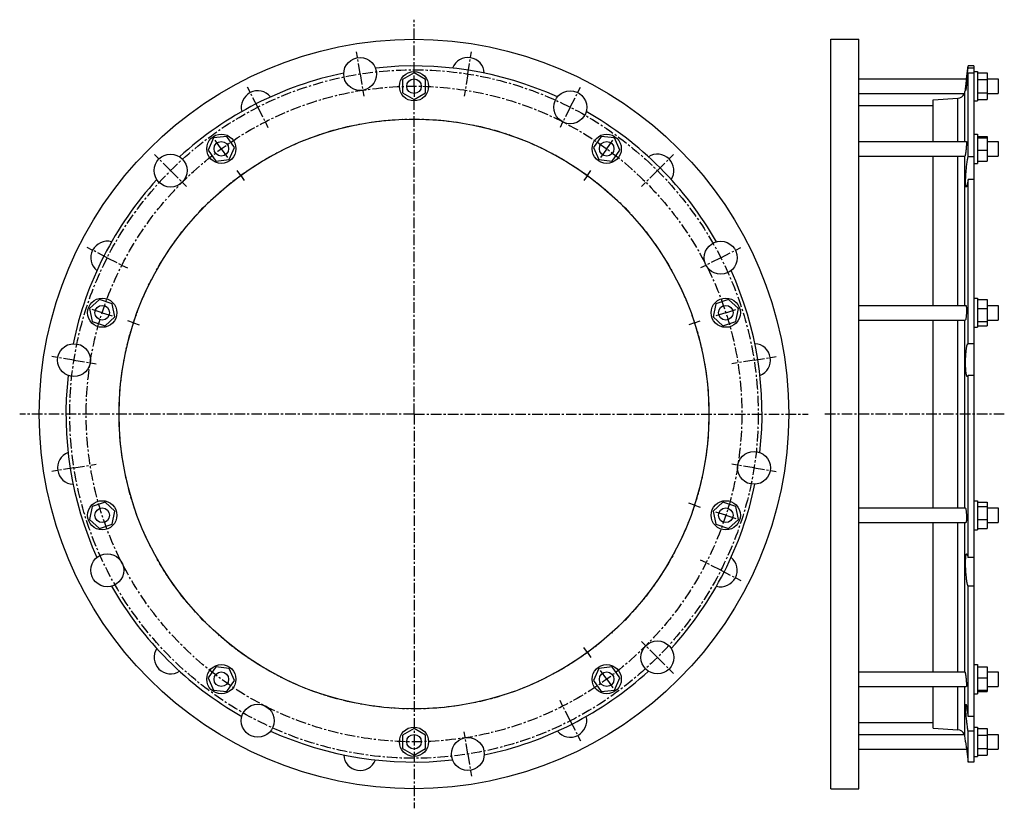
# Model space of a CAD drawing. Header units: millimetres. Extents: x -355 to 453, y -192 to 455.
import ezdxf

# ---------------------------------------------------------------- set-up
doc = ezdxf.new("R2010")
doc.units = ezdxf.units.MM
doc.header["$LTSCALE"] = 23.1
doc.linetypes.add('CENTER', pattern=[0.6, 0.375, -0.075, 0.075, -0.075])
doc.layers.get('0').update_dxf_attribs({"linetype": 'CONTINUOUS'})
doc.layers.add('AXES', color=7, linetype='CONTINUOUS')
doc.layers.add('ROUNDS', color=7, linetype='CONTINUOUS')

msp = doc.modelspace()

# ---------------------------------------------------------------- linework, layer by layer
at = {"color": 7, "linetype": 'Continuous'}
for p, q in [((310.61, -176.18), (310.61, 438.82)), ((310.61, 438.82), (333.61, 438.82)), ((333.61, -176.18), (333.61, 438.82)), ((428.06, 416.92), (423.3, 416.92)), ((428.06, 412.32), (431.06, 412.32)), ((431.06, 412.32), (431.06, 388.32)), ((-31.36, 411.29), (-40.86, 405.81)), ((-40.86, 405.81), (-40.86, 394.84)), ((-21.86, 405.81), (-31.36, 411.29)), ((-21.86, 394.84), (-21.86, 405.81)), ((431.06, 411.29), (439.06, 411.29)), ((431.06, 405.81), (439.06, 405.81)), ((439.06, 411.29), (439.06, 389.36)), ((-40.86, 394.84), (-31.36, 389.36)), ((-31.36, 389.36), (-21.86, 394.84)), ((394.72, 354.95), (394.72, 389.2)), ((428.06, 388.32), (431.06, 388.32)), ((431.06, 394.84), (439.06, 394.84)), ((431.06, 389.36), (439.06, 389.36)), ((333.61, 384.42), (394.72, 384.42)), ((-195.92, 357.83), (-200.38, 347.8)), ((-185.01, 358.97), (-195.92, 357.83)), ((-178.56, 350.1), (-185.01, 358.97)), ((122.29, 358.97), (115.85, 350.1)), ((133.2, 357.83), (122.29, 358.97)), ((137.67, 347.8), (133.2, 357.83)), ((428.06, 360.95), (431.06, 360.95)), ((431.06, 360.95), (431.06, 336.95)), ((431.06, 358.97), (439.06, 358.97)), ((431.06, 357.83), (439.06, 357.83)), ((439.06, 358.97), (439.06, 338.93)), ((-200.38, 347.8), (-193.93, 338.93)), ((-183.02, 340.08), (-178.56, 350.1)), ((115.85, 350.1), (120.31, 340.08)), ((131.22, 338.93), (137.67, 347.8)), ((431.06, 347.8), (439.06, 347.8)), ((-193.93, 338.93), (-183.02, 340.08)), ((120.31, 340.08), (131.22, 338.93)), ((394.72, 220.45), (394.72, 342.95)), ((428.06, 336.95), (431.06, 336.95)), ((431.06, 338.93), (439.06, 338.93)), ((428.06, 226.45), (431.06, 226.45)), ((431.06, 226.45), (431.06, 202.45)), ((-289.47, 225.18), (-297.62, 217.84)), ((-279.04, 221.79), (-289.47, 225.18)), ((-276.76, 211.06), (-279.04, 221.79)), ((216.32, 221.79), (214.04, 211.06)), ((226.76, 225.18), (216.32, 221.79)), ((234.91, 217.84), (226.76, 225.18)), ((431.06, 225.18), (439.06, 225.18)), ((439.06, 225.18), (439.06, 203.72)), ((-297.62, 217.84), (-295.34, 207.11)), ((-284.91, 203.72), (-276.76, 211.06)), ((214.04, 211.06), (222.2, 203.72)), ((232.63, 207.11), (234.91, 217.84)), ((431.06, 217.84), (439.06, 217.84)), ((-295.34, 207.11), (-284.91, 203.72)), ((222.2, 203.72), (232.63, 207.11)), ((394.72, 54.2), (394.72, 208.45)), ((428.06, 202.45), (431.06, 202.45)), ((431.06, 207.11), (439.06, 207.11)), ((431.06, 203.72), (439.06, 203.72)), ((-284.91, 58.93), (-295.34, 55.54)), ((-276.76, 51.59), (-284.91, 58.93)), ((222.2, 58.93), (214.04, 51.59)), ((232.63, 55.54), (222.2, 58.93)), ((428.06, 60.2), (431.06, 60.2)), ((431.06, 60.2), (431.06, 36.2)), ((431.06, 58.93), (439.06, 58.93)), ((439.06, 58.93), (439.06, 37.47)), ((-295.34, 55.54), (-297.62, 44.81)), ((-279.04, 40.86), (-276.76, 51.59)), ((214.04, 51.59), (216.32, 40.86)), ((234.91, 44.81), (232.63, 55.54)), ((431.06, 55.54), (439.06, 55.54)), ((-297.62, 44.81), (-289.47, 37.47)), ((-289.47, 37.47), (-279.04, 40.86)), ((216.32, 40.86), (226.76, 37.47)), ((226.76, 37.47), (234.91, 44.81)), ((394.72, -80.3), (394.72, 42.2)), ((431.06, 44.81), (439.06, 44.81)), ((428.06, 36.2), (431.06, 36.2)), ((431.06, 37.47), (439.06, 37.47)), ((-193.93, -76.28), (-200.38, -85.15)), ((-183.02, -77.43), (-193.93, -76.28)), ((-178.56, -87.45), (-183.02, -77.43)), ((120.31, -77.43), (115.85, -87.45)), ((131.22, -76.28), (120.31, -77.43)), ((137.67, -85.15), (131.22, -76.28)), ((428.06, -74.3), (431.06, -74.3)), ((431.06, -74.3), (431.06, -98.3)), ((431.06, -76.28), (439.06, -76.28)), ((439.06, -76.28), (439.06, -96.32)), ((-200.38, -85.15), (-195.92, -95.18)), ((-185.01, -96.32), (-178.56, -87.45)), ((115.85, -87.45), (122.29, -96.32)), ((133.2, -95.18), (137.67, -85.15)), ((431.06, -85.15), (439.06, -85.15)), ((-195.92, -95.18), (-185.01, -96.32)), ((122.29, -96.32), (133.2, -95.18)), ((394.72, -126.56), (394.72, -92.3)), ((431.06, -95.18), (439.06, -95.18)), ((431.06, -96.32), (439.06, -96.32)), ((428.06, -98.3), (431.06, -98.3)), ((-31.36, -126.71), (-40.86, -132.19)), ((-21.86, -132.19), (-31.36, -126.71)), ((333.61, -121.78), (394.72, -121.78)), ((428.06, -125.68), (431.06, -125.68)), ((431.06, -125.68), (431.06, -149.68)), ((431.06, -126.71), (439.06, -126.71)), ((439.06, -126.71), (439.06, -148.64)), ((-40.86, -132.19), (-40.86, -143.16)), ((-21.86, -143.16), (-21.86, -132.19)), ((431.06, -132.19), (439.06, -132.19)), ((-40.86, -143.16), (-31.36, -148.64)), ((-31.36, -148.64), (-21.86, -143.16)), ((431.06, -143.16), (439.06, -143.16)), ((428.06, -149.68), (431.06, -149.68)), ((431.06, -148.64), (439.06, -148.64)), ((428.06, -154.28), (423.3, -154.28)), ((310.61, -176.18), (333.61, -176.18))]:
    msp.add_line(p, q, dxfattribs=at)
for centre, radius in [((-31.36, 131.32), 307.5), ((-31.36, 400.32), 12), ((-31.36, 131.32), 242), ((-189.47, 348.95), 12), ((126.76, 348.95), 12), ((-287.19, 214.45), 12), ((224.48, 214.45), 12), ((-287.19, 48.2), 12), ((224.48, 48.2), 12), ((-189.47, -86.3), 12), ((126.76, -86.3), 12), ((-31.36, -137.68), 12)]:
    msp.add_circle(centre, radius, dxfattribs=at)
at = {"layer": 'AXES', "color": 7, "linetype": 'CENTER'}
for p, q in [((-31.36, 411.32), (-31.36, 454.91)), ((-75.55, 410.35), (-78.44, 428.62)), ((12.84, 410.35), (15.73, 428.62)), ((-75.55, 410.35), (-72.66, 392.07)), ((-31.36, 400.32), (-31.36, 411.32)), ((12.84, 410.35), (9.94, 392.07)), ((-159.61, 383.03), (-168.01, 399.52)), ((-31.36, 400.32), (-31.36, 389.32)), ((96.89, 383.03), (105.29, 399.52)), ((-31.36, 131.32), (-31.36, 389.32)), ((-159.61, 383.03), (-151.21, 366.55)), ((96.89, 383.03), (88.5, 366.55)), ((-189.47, 348.95), (-195.94, 357.85)), ((126.76, 348.95), (133.22, 357.85)), ((-189.47, 348.95), (-183.01, 340.05)), ((126.76, 348.95), (120.29, 340.05)), ((-231.12, 331.08), (-244.2, 344.16)), ((168.4, 331.08), (181.48, 344.16)), ((-231.12, 331.08), (-218.03, 318)), ((-173.6, 327.11), (-176.54, 331.15)), ((-173.6, 327.11), (-170.66, 323.06)), ((110.89, 327.11), (107.95, 323.06)), ((110.89, 327.11), (113.83, 331.15)), ((168.4, 331.08), (155.32, 318)), ((-283.07, 259.58), (-299.55, 267.98)), ((220.35, 259.58), (236.84, 267.98)), ((-283.07, 259.58), (-266.58, 251.18)), ((220.35, 259.58), (203.87, 251.18)), ((-287.19, 214.45), (-297.65, 217.85)), ((-287.19, 214.45), (-276.73, 211.05)), ((224.48, 214.45), (214.02, 211.05)), ((224.48, 214.45), (234.94, 217.85)), ((-261.51, 206.11), (-266.27, 207.65)), ((-261.51, 206.11), (-256.76, 204.56)), ((198.8, 206.11), (194.04, 204.56)), ((198.8, 206.11), (203.55, 207.65)), ((-310.38, 175.52), (-328.65, 178.41)), ((247.66, 175.52), (265.94, 178.41)), ((-310.38, 175.52), (-292.11, 172.62)), ((247.66, 175.52), (229.39, 172.62)), ((-31.36, 131.32), (-354.94, 131.32)), ((-31.36, 131.32), (-31.36, -192.26)), ((-31.36, 131.32), (292.22, 131.32)), ((453.06, 131.32), (305.61, 131.32)), ((-310.38, 87.13), (-292.11, 90.03)), ((247.66, 87.13), (229.39, 90.03)), ((-310.38, 87.13), (-328.65, 84.24)), ((247.66, 87.13), (265.94, 84.24)), ((198.8, 56.54), (194.04, 58.09)), ((198.8, 56.54), (203.55, 55)), ((224.48, 48.2), (214.02, 51.6)), ((224.48, 48.2), (234.94, 44.8)), ((220.35, 3.07), (203.87, 11.47)), ((220.35, 3.07), (236.84, -5.33)), ((168.4, -68.43), (155.32, -55.35)), ((110.89, -64.46), (107.95, -60.41)), ((110.89, -64.46), (113.83, -68.5)), ((168.4, -68.43), (181.48, -81.51)), ((126.76, -86.3), (120.29, -77.4)), ((126.76, -86.3), (133.22, -95.2)), ((96.89, -120.38), (88.5, -103.9)), ((96.89, -120.38), (105.29, -136.87)), ((12.84, -147.7), (9.94, -129.42)), ((12.84, -147.7), (15.73, -165.97))]:
    msp.add_line(p, q, dxfattribs=at)
at = {"layer": 'AXES', "color": 7, "linetype": 'Continuous'}
for p, q in [((422.01, 406.32), (423.3, 416.92)), ((423.3, 415.17), (423.3, 416.92)), ((428.06, 415.17), (423.3, 415.17)), ((428.06, 416.92), (428.06, -154.28)), ((333.61, 406.32), (422.01, 406.32)), ((422.01, 406.32), (421.29, 400.32)), ((423.3, 342.4), (423.3, 411.04)), ((428.06, 411.04), (423.3, 411.04)), ((439.06, 406.32), (448.06, 406.32)), ((448.06, 406.32), (448.06, 394.32)), ((421.55, 402.46), (421.29, 400.32)), ((421.7, 403.74), (421.63, 403.12)), ((333.61, 394.32), (420.3, 394.32)), ((439.06, 394.32), (448.06, 394.32)), ((333.61, 354.95), (421.87, 354.95)), ((439.06, 354.95), (448.06, 354.95)), ((448.06, 354.95), (448.06, 342.95)), ((333.61, 342.95), (420.67, 342.95)), ((428.06, 342.4), (423.3, 342.4)), ((439.06, 342.95), (448.06, 342.95)), ((423.3, 189), (423.3, 323.72)), ((428.06, 323.72), (423.3, 323.72)), ((333.61, 220.45), (421.51, 220.45)), ((439.06, 220.45), (448.06, 220.45)), ((448.06, 220.45), (448.06, 208.45)), ((333.61, 208.45), (421.06, 208.45)), ((439.06, 208.45), (448.06, 208.45)), ((423.22, 189.02), (423.3, 189)), ((428.06, 189), (423.3, 189)), ((423.3, 13.57), (423.3, 162.91)), ((428.06, 162.91), (423.3, 162.91)), ((333.61, 54.2), (421.06, 54.2)), ((439.06, 54.2), (448.06, 54.2)), ((448.06, 54.2), (448.06, 42.2)), ((333.61, 42.2), (421.51, 42.2)), ((439.06, 42.2), (448.06, 42.2)), ((428.06, 13.57), (423.3, 13.57)), ((428.06, -9.96), (423.3, -9.96)), ((423.3, -116.88), (423.3, -9.96)), ((333.61, -80.3), (420.67, -80.3)), ((439.06, -80.3), (448.06, -80.3)), ((448.06, -80.3), (448.06, -92.3)), ((333.61, -92.3), (421.87, -92.3)), ((439.06, -92.3), (448.06, -92.3)), ((428.06, -116.88), (423.3, -116.88)), ((428.06, -128.87), (423.3, -128.87)), ((423.3, -154.28), (423.3, -128.87)), ((333.61, -131.68), (420.3, -131.68)), ((439.06, -131.68), (448.06, -131.68)), ((448.06, -131.68), (448.06, -143.68)), ((333.61, -143.68), (422.01, -143.68)), ((421.29, -137.68), (422.01, -143.68)), ((421.77, -141.66), (421.93, -142.99)), ((421.93, -142.99), (421.99, -143.5)), ((421.99, -143.5), (423.3, -154.28)), ((439.06, -143.68), (448.06, -143.68))]:
    msp.add_line(p, q, dxfattribs=at)
at = {"layer": 'AXES', "color": 9, "linetype": 'Continuous'}
for p, q in [((420.76, 354.95), (420.76, 396)), ((420.76, 220.45), (420.76, 343.01)), ((420.76, 54.2), (420.76, 208.45)), ((420.76, -80.36), (420.76, 42.2)), ((420.76, -133.35), (420.76, -92.3))]:
    msp.add_line(p, q, dxfattribs=at)
at = {"layer": 'AXES', "color": 7, "linetype": 'Continuous'}
for centre, radius in [((-75.55, 410.35), 13.5), ((-31.36, 400.32), 6), ((96.89, 383.03), 13.5), ((-189.47, 348.95), 6), ((126.76, 348.95), 6), ((-231.12, 331.08), 13.5), ((220.35, 259.58), 13.5), ((-287.19, 214.45), 6), ((224.48, 214.45), 6), ((-310.38, 175.52), 13.5), ((247.66, 87.13), 13.5), ((-287.19, 48.2), 6), ((224.48, 48.2), 6), ((-283.07, 3.07), 13.5), ((168.4, -68.43), 13.5), ((-189.47, -86.3), 6), ((126.76, -86.3), 6), ((-159.61, -120.38), 13.5), ((-31.36, -137.68), 6), ((12.84, -147.7), 13.5)]:
    msp.add_circle(centre, radius, dxfattribs=at)
at = {"layer": 'AXES', "color": 7, "linetype": 'CENTER'}
for radius in [282.5, 269, 242]:
    msp.add_circle((-31.36, 131.32), radius, dxfattribs=at)
at = {"layer": 'AXES', "color": 7, "linetype": 'Continuous'}
for centre, radius, start, end in [((12.84, 410.35), 13.5, 2.92249, 159.07285), ((-31.36, 131.32), 285.6, 65.6506, 96.3494), ((-31.36, 131.32), 285.6, 101.6506, 132.3494), ((-159.61, 383.03), 13.5, 38.9225, 195.07286), ((414.7, 396.75), 6.11, 336.59188, 352.97244), ((414.44, 396.8), 6.36, 273.55948, 337.05622), ((-31.36, 131.32), 285.6, 29.6506, 60.3494), ((168.4, 331.08), 13.5, 326.92249, 123.07284), ((-31.36, 131.32), 285.6, 137.6506, 168.3494), ((-283.07, 259.58), 13.5, 74.92252, 231.07287), ((-31.36, 131.32), 285.6, 353.6506, 24.3494), ((247.66, 175.52), 13.5, 290.92248, 87.07284), ((-31.36, 131.32), 285.6, 173.6506, 204.3494), ((-310.38, 87.13), 13.5, 110.92253, 267.07289), ((-31.36, 131.32), 285.6, 317.6506, 348.3494), ((220.35, 3.07), 13.5, 254.92248, 51.07284), ((-31.36, 131.32), 285.6, 209.6506, 240.3494), ((-231.12, -68.43), 13.5, 146.92254, 303.0729), ((-31.36, 131.32), 285.6, 281.6506, 312.3494), ((96.89, -120.38), 13.5, 218.92248, 15.07284), ((-31.36, 131.32), 285.6, 245.6506, 276.3494), ((414.44, -134.15), 6.36, 22.94378, 86.44052), ((414.7, -134.1), 6.11, 7.02756, 23.40812), ((-1760.93, -403.05), 2198.29, 6.93368, 7.04716), ((-75.55, -147.7), 13.5, 182.92251, 339.07285)]:
    msp.add_arc(centre, radius, start, end, dxfattribs=at)
for points, knots in [([(421.3, 396.85), (421.3, 396.85), (421.29, 396.86), (421.28, 396.89), (421.28, 396.96), (421.28, 397.09), (421.29, 397.26), (421.3, 397.48), (421.32, 397.75), (421.34, 398.06), (421.37, 398.42), (421.41, 398.83), (421.47, 399.45), (421.56, 400.32), (421.68, 401.48), (421.82, 402.76), (421.98, 404.15), (422.15, 405.63), (422.33, 407.18), (422.58, 409.32), (422.9, 411.99), (423.17, 414.12), (423.3, 415.17)], [0, 0, 0, 0, 0.000524, 0.001585, 0.005646, 0.012371, 0.021756, 0.033773, 0.04838, 0.065523, 0.085136, 0.107146, 0.131468, 0.186672, 0.249912, 0.320237, 0.396601, 0.477878, 0.56288, 0.650376, 0.827798, 1, 1, 1, 1]), ([(423.3, 411.04), (423.19, 410.13), (422.98, 408.34), (422.7, 406.14), (422.48, 404.44), (422.32, 403.25), (422.17, 402.13), (422.03, 401.1), (421.89, 400.16), (421.77, 399.32), (421.67, 398.69), (421.6, 398.25), (421.55, 397.96), (421.5, 397.7), (421.46, 397.48), (421.43, 397.29), (421.39, 397.14), (421.37, 397.01), (421.34, 396.93), (421.32, 396.88), (421.31, 396.85), (421.3, 396.85), (421.3, 396.85)], [0, 0, 0, 0, 0.191183, 0.376644, 0.464884, 0.548929, 0.627925, 0.701063, 0.767587, 0.826804, 0.87809, 0.900586, 0.920901, 0.93898, 0.954776, 0.968246, 0.979354, 0.988075, 0.994391, 0.99831, 0.9994, 1, 1, 1, 1]), ([(421.29, 400.32), (421.24, 399.93), (421.06, 398.49), (420.89, 397.04), (420.76, 396)], [0, 0, 0, 0, 0.276892, 1, 1, 1, 1]), ([(421.87, 354.95), (421.88, 354.95), (421.9, 354.94), (421.91, 354.92), (421.93, 354.88), (421.95, 354.81), (421.97, 354.72), (421.98, 354.59), (421.99, 354.44), (422, 354.26), (422.01, 353.97), (422.01, 353.55), (422, 352.99), (421.97, 352.35), (421.92, 351.38), (421.82, 350.08), (421.67, 348.48), (421.5, 346.92), (421.36, 345.9), (421.29, 345.42)], [0, 0, 0, 0, 0.003232, 0.005505, 0.008374, 0.016078, 0.026525, 0.039747, 0.055716, 0.074379, 0.095661, 0.145688, 0.204883, 0.272125, 0.346133, 0.50869, 0.680286, 0.848157, 1, 1, 1, 1]), ([(420.67, 342.95), (420.69, 342.95), (420.72, 342.96), (420.75, 342.99), (420.76, 343.01)], [0, 0, 0, 0, 0.46298, 1, 1, 1, 1]), ([(421.29, 345.42), (421.24, 345.12), (421.17, 344.7), (421.08, 344.16), (421.01, 343.82), (420.94, 343.54), (420.88, 343.31), (420.82, 343.14), (420.78, 343.04), (420.76, 343.01)], [0, 0, 0, 0, 0.366569, 0.52409, 0.662335, 0.779963, 0.875884, 0.949318, 1, 1, 1, 1]), ([(421.78, 317.58), (421.77, 317.58), (421.73, 317.59), (421.68, 317.63), (421.64, 317.68), (421.6, 317.76), (421.56, 317.86), (421.51, 318.03), (421.45, 318.3), (421.4, 318.68), (421.35, 319.14), (421.32, 319.68), (421.29, 320.3), (421.28, 320.98), (421.28, 322.02), (421.3, 323.45), (421.37, 325.31), (421.53, 328.03), (421.8, 331.54), (422.17, 335.02), (422.51, 337.68), (422.76, 339.44), (423.02, 341), (423.21, 341.96), (423.3, 342.4)], [0, 0, 0, 0, 0.001932, 0.004155, 0.006919, 0.010357, 0.014534, 0.019483, 0.03175, 0.047195, 0.065773, 0.087396, 0.111943, 0.139268, 0.169202, 0.236119, 0.310977, 0.391835, 0.56308, 0.732443, 0.811071, 0.88302, 0.946514, 1, 1, 1, 1]), ([(423.3, 323.72), (423.18, 322.87), (422.99, 321.66), (422.71, 320.16), (422.54, 319.39), (422.4, 318.86), (422.3, 318.53), (422.21, 318.24), (422.12, 318.01), (422.03, 317.83), (421.96, 317.71), (421.9, 317.64), (421.85, 317.6), (421.81, 317.58), (421.78, 317.58)], [0, 0, 0, 0, 0.403839, 0.572001, 0.714278, 0.775077, 0.828707, 0.875016, 0.913913, 0.945401, 0.969653, 0.979239, 0.987307, 1, 1, 1, 1]), ([(421.51, 220.45), (421.56, 220.45), (421.62, 220.38), (421.66, 220.3), (421.7, 220.21), (421.74, 220.07), (421.79, 219.86), (421.83, 219.62), (421.87, 219.33), (421.92, 218.87), (421.97, 218.22), (422.01, 217.01), (422.01, 215.34), (421.95, 213.63), (421.85, 212.27), (421.77, 211.34), (421.66, 210.5), (421.55, 209.78), (421.43, 209.21), (421.34, 208.88), (421.29, 208.74)], [0, 0, 0, 0, 0.012611, 0.017588, 0.023406, 0.037639, 0.055367, 0.076534, 0.101027, 0.128687, 0.192708, 0.266721, 0.435383, 0.613829, 0.699786, 0.780001, 0.852054, 0.913823, 0.963558, 1, 1, 1, 1]), ([(421.29, 208.74), (421.27, 208.7), (421.24, 208.62), (421.18, 208.52), (421.11, 208.45), (421.06, 208.45)], [0, 0, 0, 0, 0.366344, 0.649259, 1, 1, 1, 1]), ([(422.7, 162.02), (422.68, 162.02), (422.62, 162.03), (422.54, 162.08), (422.46, 162.17), (422.35, 162.33), (422.22, 162.63), (422.08, 163.07), (421.95, 163.64), (421.82, 164.32), (421.71, 165.1), (421.6, 165.99), (421.51, 166.97), (421.4, 168.43), (421.31, 170.41), (421.27, 172.92), (421.29, 175.53), (421.38, 178.14), (421.52, 180.65), (421.69, 182.62), (421.85, 184.08), (421.98, 185.06), (422.12, 185.94), (422.26, 186.72), (422.41, 187.4), (422.56, 187.96), (422.72, 188.41), (422.85, 188.7), (422.97, 188.87), (423.05, 188.95), (423.13, 189), (423.19, 189.02), (423.22, 189.02)], [0, 0, 0, 0, 0.002943, 0.006301, 0.010369, 0.015315, 0.028132, 0.045054, 0.066087, 0.091122, 0.119976, 0.152411, 0.188146, 0.226855, 0.311732, 0.403838, 0.49963, 0.595401, 0.687464, 0.772316, 0.811035, 0.846802, 0.879296, 0.908235, 0.933382, 0.954547, 0.971614, 0.984576, 0.989584, 0.993699, 0.997076, 1, 1, 1, 1]), ([(423.3, 162.91), (423.26, 162.78), (423.17, 162.55), (423.04, 162.29), (422.94, 162.15), (422.86, 162.07), (422.78, 162.03), (422.73, 162.02), (422.7, 162.02)], [0, 0, 0, 0, 0.370367, 0.653086, 0.763404, 0.855223, 0.932069, 1, 1, 1, 1]), ([(421.06, 54.2), (421.11, 54.2), (421.18, 54.13), (421.24, 54.03), (421.27, 53.95), (421.29, 53.91)], [0, 0, 0, 0, 0.35074, 0.633656, 1, 1, 1, 1]), ([(421.29, 53.91), (421.34, 53.77), (421.43, 53.44), (421.55, 52.87), (421.66, 52.15), (421.77, 51.31), (421.85, 50.38), (421.95, 49.02), (422.01, 47.31), (422.01, 45.64), (421.97, 44.43), (421.92, 43.78), (421.87, 43.32), (421.83, 43.03), (421.79, 42.79), (421.74, 42.58), (421.7, 42.44), (421.66, 42.35), (421.62, 42.27), (421.56, 42.2), (421.51, 42.2)], [0, 0, 0, 0, 0.036442, 0.086177, 0.147946, 0.219999, 0.300215, 0.386173, 0.564618, 0.73328, 0.807293, 0.871313, 0.898973, 0.923466, 0.944633, 0.962361, 0.976594, 0.982412, 0.987389, 1, 1, 1, 1]), ([(423.3, -9.96), (423.25, -9.84), (423.14, -9.57), (423, -9.1), (422.85, -8.54), (422.65, -7.6), (422.4, -6.23), (422.13, -4.37), (421.89, -2.27), (421.68, 0.01), (421.5, 2.39), (421.37, 4.79), (421.29, 7.14), (421.27, 9.36), (421.3, 11.09), (421.35, 12.36), (421.4, 13.2), (421.46, 13.96), (421.53, 14.63), (421.62, 15.2), (421.7, 15.62), (421.78, 15.9), (421.83, 16.08), (421.89, 16.23), (421.98, 16.41), (422.1, 16.57), (422.21, 16.57)], [0, 0, 0, 0, 0.014637, 0.03287, 0.054615, 0.079737, 0.139378, 0.210045, 0.289586, 0.375532, 0.465174, 0.555643, 0.644013, 0.72741, 0.803124, 0.83733, 0.868735, 0.897099, 0.922213, 0.943905, 0.962047, 0.969765, 0.976576, 0.98249, 0.987527, 1, 1, 1, 1]), ([(422.21, 16.57), (422.23, 16.57), (422.28, 16.56), (422.34, 16.52), (422.41, 16.46), (422.51, 16.33), (422.63, 16.11), (422.76, 15.77), (422.9, 15.35), (423.03, 14.83), (423.17, 14.23), (423.26, 13.8), (423.3, 13.57)], [0, 0, 0, 0, 0.019924, 0.042751, 0.070203, 0.103258, 0.18798, 0.298865, 0.436145, 0.599364, 0.7877, 1, 1, 1, 1]), ([(420.76, -80.36), (420.75, -80.34), (420.72, -80.31), (420.69, -80.3), (420.67, -80.3)], [0, 0, 0, 0, 0.53702, 1, 1, 1, 1]), ([(420.76, -80.36), (420.78, -80.39), (420.82, -80.49), (420.88, -80.66), (420.94, -80.89), (421.01, -81.17), (421.08, -81.51), (421.17, -82.05), (421.24, -82.47), (421.29, -82.77)], [0, 0, 0, 0, 0.050682, 0.124116, 0.220036, 0.337665, 0.47591, 0.633431, 1, 1, 1, 1]), ([(421.29, -82.77), (421.36, -83.25), (421.5, -84.27), (421.67, -85.83), (421.82, -87.43), (421.92, -88.73), (421.97, -89.7), (422, -90.34), (422.01, -90.9), (422.01, -91.32), (422, -91.61), (421.99, -91.79), (421.98, -91.94), (421.97, -92.07), (421.95, -92.17), (421.93, -92.23), (421.91, -92.27), (421.9, -92.29), (421.88, -92.3), (421.87, -92.3)], [0, 0, 0, 0, 0.151843, 0.319714, 0.49131, 0.653868, 0.727876, 0.795118, 0.854312, 0.90434, 0.925621, 0.944284, 0.960253, 0.973475, 0.983923, 0.991626, 0.994495, 0.996768, 1, 1, 1, 1]), ([(423.3, -128.87), (423.14, -127.79), (422.82, -125.5), (422.38, -121.95), (422.04, -118.86), (421.8, -116.4), (421.64, -114.64), (421.5, -113), (421.4, -111.5), (421.33, -110.17), (421.29, -109.19), (421.28, -108.52), (421.28, -108.1), (421.29, -107.74), (421.31, -107.44), (421.33, -107.23), (421.35, -107.1), (421.37, -107.02), (421.39, -106.96), (421.41, -106.92), (421.44, -106.89), (421.46, -106.88), (421.47, -106.88)], [0, 0, 0, 0, 0.147571, 0.313487, 0.485013, 0.568726, 0.648867, 0.723845, 0.792156, 0.852426, 0.903443, 0.925157, 0.944197, 0.960474, 0.973921, 0.984496, 0.988706, 0.992204, 0.995008, 0.997158, 0.998745, 1, 1, 1, 1]), ([(421.47, -106.88), (421.49, -106.88), (421.54, -106.93), (421.58, -106.99), (421.62, -107.07), (421.66, -107.17), (421.72, -107.35), (421.81, -107.63), (421.91, -108.03), (422.07, -108.72), (422.27, -109.77), (422.52, -111.24), (422.78, -112.95), (423.05, -114.85), (423.22, -116.19), (423.3, -116.88)], [0, 0, 0, 0, 0.008081, 0.014768, 0.023473, 0.034257, 0.047141, 0.079187, 0.119487, 0.167806, 0.287208, 0.43428, 0.60516, 0.795383, 1, 1, 1, 1])]:
    msp.add_open_spline(points, degree=3, knots=knots, dxfattribs=at)
at = {"layer": 'ROUNDS', "color": 7, "linetype": 'Continuous'}
for p, q in [((394.72, 389.2), (414.84, 390.46)), ((394.72, -126.56), (414.84, -127.81))]:
    msp.add_line(p, q, dxfattribs=at)
at = {"layer": 'ROUNDS', "color": 9, "linetype": 'Continuous'}
for p, q in [((414.84, 354.95), (414.84, 390.46)), ((414.84, 220.45), (414.84, 342.95)), ((414.84, 54.2), (414.84, 208.45)), ((414.84, -80.3), (414.84, 42.2)), ((414.84, -127.81), (414.84, -92.3))]:
    msp.add_line(p, q, dxfattribs=at)

doc.saveas('drawing.dxf')
